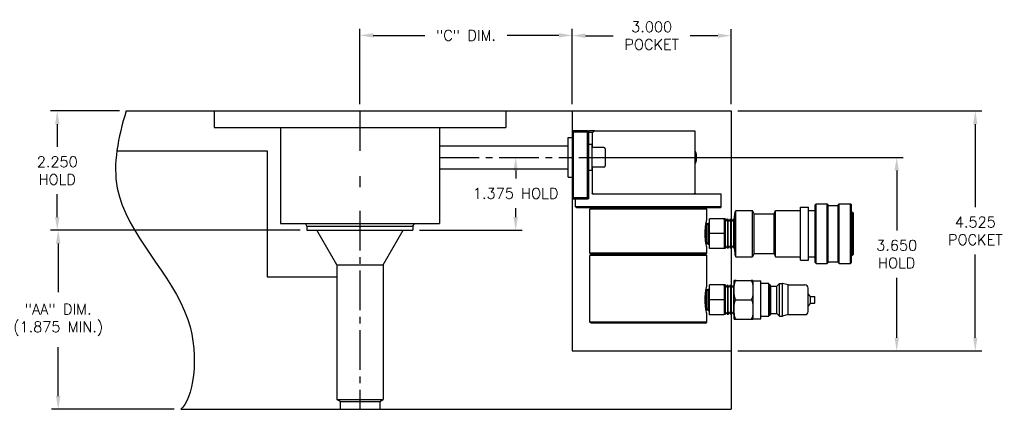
# Model space of a CAD drawing. Extents: x -79 to 56, y -28 to 58.
# Tile 21 of 23: x 12.87 to 31.43, y 26.19 to 33.54. Entities that reach past the tile are written whole.
import ezdxf

# ---------------------------------------------------------------- set-up
doc = ezdxf.new("R2010")
doc.units = 0
doc.header["$MEASUREMENT"] = 0
doc.linetypes.add('CENTER2', pattern=[1.125, 0.75, -0.125, 0.125, -0.125])
doc.layers.get('DEFPOINTS').update_dxf_attribs({"linetype": 'CONTINUOUS'})
for name, color, linetype in [('DIMENSIONS', 4, 'CONTINUOUS'), ('DSCV_BORE_CENTER', 22, 'CENTER2'), ('DSCV_BORE_SOLID', 1, 'CONTINUOUS'), ('FASTENER_SOLID', 7, 'CONTINUOUS'), ('HYD_FITTING', 4, 'CONTINUOUS'), ('NP_SHAPE_SOLID', 6, 'CONTINUOUS'), ('SCV_HYD_CYL_SHAPE', 3, 'CONTINUOUS')]:
    doc.layers.add(name, color=color, linetype=linetype)
doc.layers.add('Visible (ANSI)', color=7, linetype='CONTINUOUS', lineweight=50)
doc.styles.add('ROMANS', font='romans.shx')
doc.dimstyles.new('CATALOG', dxfattribs={"dimscale": 2, "dimtxt": 0.1, "dimasz": 0.125, "dimexe": 0.0625, "dimexo": 0.0625, "dimgap": 0.09, "dimtad": 0, "dimtih": 1, "dimtoh": 1, "dimdec": 3, "dimzin": 4, "dimdsep": 46, "dimtxsty": 'ROMANS', "dimcen": 0, "dimclrd": 256, "dimclre": 256, "dimclrt": 256, "dimadec": 0, "dimazin": 0, "dimtfac": 0.7, "dimtdec": 3, "dimtofl": 0, "dimtmove": 0, "dimatfit": 3, "dimfxl": 1, "dimtolj": 1, "dimtzin": 4, "dimlwd": -1, "dimlwe": -1, "dimarcsym": 0})

# ---------------------------------------------------------------- blocks, each defined once
blk = doc.blocks.new('*D51')
at = {"layer": 'DEFPOINTS', "color": 0}
for p in [(14.878, 31.815), (13.578, 29.565), (18.283, 29.565)]:
    blk.add_point(p, dxfattribs=at)
at = {"layer": 'DIMENSIONS'}
for p, q in [((14.753, 31.815), (13.453, 31.815)), ((13.578, 31.565), (13.578, 31.137)), ((13.578, 29.815), (13.578, 30.244)), ((18.158, 29.565), (13.453, 29.565))]:
    blk.add_line(p, q, dxfattribs=at)
for points in [[(13.537, 31.565), (13.62, 31.565), (13.578, 31.815)], [(13.537, 29.815), (13.62, 29.815), (13.578, 29.565)]]:
    blk.add_solid(points, dxfattribs=at)
at = {"layer": 'DIMENSIONS', "insert": (13.578, 30.69), "char_height": 0.2, "attachment_point": 5, "style": 'ROMANS'}
blk.add_mtext('\\A1;2.250 \\PHOLD', dxfattribs=at)
blk = doc.blocks.new('*D52')
at = {"layer": 'DEFPOINTS', "color": 0}
for p in [(18.283, 29.565), (13.596, 26.19), (15.908, 26.19)]:
    blk.add_point(p, dxfattribs=at)
at = {"layer": 'DIMENSIONS'}
for p, q in [((18.158, 29.565), (13.471, 29.565)), ((13.596, 29.315), (13.596, 28.396)), ((13.596, 26.44), (13.596, 27.36)), ((15.783, 26.19), (13.471, 26.19))]:
    blk.add_line(p, q, dxfattribs=at)
for points in [[(13.554, 29.315), (13.638, 29.315), (13.596, 29.565)], [(13.554, 26.44), (13.638, 26.44), (13.596, 26.19)]]:
    blk.add_solid(points, dxfattribs=at)
at = {"layer": 'DIMENSIONS', "insert": (13.596, 27.878), "char_height": 0.2, "attachment_point": 5, "style": 'ROMANS'}
blk.add_mtext('\\A1;"AA" DIM.\\P(1.875 MIN.)', dxfattribs=at)
blk = doc.blocks.new('*D61')
at = {"layer": 'DEFPOINTS', "color": 0}
for p in [(23.284, 33.24), (19.284, 31.815), (23.284, 31.815)]:
    blk.add_point(p, dxfattribs=at)
at = {"layer": 'DIMENSIONS'}
for p, q in [((19.284, 31.94), (19.284, 33.365)), ((19.534, 33.24), (20.509, 33.24)), ((23.034, 33.24), (22.059, 33.24)), ((23.284, 31.94), (23.284, 33.365))]:
    blk.add_line(p, q, dxfattribs=at)
for points in [[(19.534, 33.282), (19.534, 33.198), (19.284, 33.24)], [(23.034, 33.282), (23.034, 33.198), (23.284, 33.24)]]:
    blk.add_solid(points, dxfattribs=at)
at = {"layer": 'DIMENSIONS', "insert": (21.284, 33.24), "char_height": 0.2, "attachment_point": 5, "style": 'ROMANS'}
blk.add_mtext('\\A1;"C" DIM.', dxfattribs=at)
blk = doc.blocks.new('*D60')
at = {"layer": 'DEFPOINTS', "color": 0}
for p in [(26.284, 33.234), (23.284, 31.815), (26.284, 31.815)]:
    blk.add_point(p, dxfattribs=at)
at = {"layer": 'DIMENSIONS'}
for p, q in [((23.284, 31.94), (23.284, 33.359)), ((23.534, 33.234), (24.056, 33.234)), ((26.034, 33.234), (25.511, 33.234)), ((26.284, 31.94), (26.284, 33.359))]:
    blk.add_line(p, q, dxfattribs=at)
for points in [[(23.534, 33.275), (23.534, 33.192), (23.284, 33.234)], [(26.034, 33.275), (26.034, 33.192), (26.284, 33.234)]]:
    blk.add_solid(points, dxfattribs=at)
at = {"layer": 'DIMENSIONS', "insert": (24.784, 33.234), "char_height": 0.2, "attachment_point": 5, "style": 'ROMANS'}
blk.add_mtext('\\A1;3.000 \\PPOCKET', dxfattribs=at)
blk = doc.blocks.new('*D62')
at = {"layer": 'DEFPOINTS', "color": 0}
for p in [(26.284, 31.815), (26.284, 27.29), (30.885, 27.29)]:
    blk.add_point(p, dxfattribs=at)
at = {"layer": 'DIMENSIONS'}
for p, q in [((26.409, 31.815), (31.01, 31.815)), ((30.885, 31.565), (30.885, 29.999)), ((30.885, 27.54), (30.885, 29.106)), ((26.409, 27.29), (31.01, 27.29))]:
    blk.add_line(p, q, dxfattribs=at)
for points in [[(30.843, 31.565), (30.926, 31.565), (30.885, 31.815)], [(30.843, 27.54), (30.926, 27.54), (30.885, 27.29)]]:
    blk.add_solid(points, dxfattribs=at)
at = {"layer": 'DIMENSIONS', "insert": (30.885, 29.553), "char_height": 0.2, "attachment_point": 5, "style": 'ROMANS'}
blk.add_mtext('\\A1;4.525 \\PPOCKET', dxfattribs=at)
blk = doc.blocks.new('*D63')
at = {"layer": 'DEFPOINTS', "color": 0}
for p in [(23.284, 30.94), (26.284, 27.29), (29.403, 27.29)]:
    blk.add_point(p, dxfattribs=at)
at = {"layer": 'DIMENSIONS'}
for p, q in [((23.409, 30.94), (29.528, 30.94)), ((29.403, 30.69), (29.403, 29.562)), ((29.403, 27.54), (29.403, 28.669)), ((26.409, 27.29), (29.528, 27.29))]:
    blk.add_line(p, q, dxfattribs=at)
for points in [[(29.362, 30.69), (29.445, 30.69), (29.403, 30.94)], [(29.362, 27.54), (29.445, 27.54), (29.403, 27.29)]]:
    blk.add_solid(points, dxfattribs=at)
at = {"layer": 'DIMENSIONS', "insert": (29.403, 29.115), "char_height": 0.2, "attachment_point": 5, "style": 'ROMANS'}
blk.add_mtext('\\A1;3.650 \\PHOLD', dxfattribs=at)
blk = doc.blocks.new('*D86')
at = {"layer": 'DEFPOINTS', "color": 0}
for p in [(21.832, 30.94), (22.22, 30.94), (20.284, 29.565)]:
    blk.add_point(p, dxfattribs=at)
at = {"layer": 'DIMENSIONS'}
for p, q in [((21.957, 30.94), (22.345, 30.94)), ((22.22, 30.69), (22.22, 30.541)), ((22.22, 29.815), (22.22, 29.981)), ((20.409, 29.565), (22.345, 29.565))]:
    blk.add_line(p, q, dxfattribs=at)
for points in [[(22.179, 30.69), (22.262, 30.69), (22.22, 30.94)], [(22.179, 29.815), (22.262, 29.815), (22.22, 29.565)]]:
    blk.add_solid(points, dxfattribs=at)
at = {"layer": 'DIMENSIONS', "insert": (22.22, 30.261), "char_height": 0.2, "attachment_point": 5, "style": 'ROMANS'}
blk.add_mtext('\\A1;1.375 HOLD', dxfattribs=at)

msp = doc.modelspace()

# ---------------------------------------------------------------- linework, layer by layer
at = {"layer": 'DSCV_BORE_CENTER'}
for p, q in [((19.2839, 31.8152), (19.2839, 30.9545)), ((20.7839, 30.9402), (23.2839, 30.9402)), ((19.2839, 30.5865), (19.2839, 30.3792)), ((19.2839, 29.9341), (19.2839, 26.1902))]:
    msp.add_line(p, q, dxfattribs=at)
at = {"layer": 'DSCV_BORE_SOLID'}
for p, q in [((16.5339, 31.8152), (16.5339, 31.5022)), ((22.0339, 31.8152), (22.0339, 31.5022)), ((16.5339, 31.5022), (22.0339, 31.5022)), ((17.7839, 31.5022), (17.7839, 29.6902)), ((20.7839, 31.5022), (20.7839, 29.6902)), ((23.2089, 31.3162), (23.2839, 31.3162)), ((23.2089, 30.5642), (23.2089, 31.3162)), ((14.7028, 31.0652), (17.5339, 31.0652)), ((17.5339, 31.0652), (17.5339, 28.6852)), ((20.7839, 31.1587), (23.2089, 31.1587)), ((20.7839, 30.7217), (23.2089, 30.7217)), ((23.2089, 30.5642), (23.2839, 30.5642)), ((17.7839, 29.6902), (20.7839, 29.6902)), ((18.2834, 29.6452), (18.2574, 29.6902)), ((18.2834, 29.6452), (18.2834, 29.5652)), ((18.2834, 29.6452), (20.2844, 29.6452)), ((18.2834, 29.5652), (20.2844, 29.5652)), ((18.8464, 28.9152), (18.4711, 29.5652)), ((19.7214, 28.9152), (20.0966, 29.5652)), ((20.2844, 29.6452), (20.3103, 29.6902)), ((20.2844, 29.6452), (20.2844, 29.5652)), ((18.8464, 28.9152), (18.8464, 26.3761)), ((18.8464, 28.9152), (19.7214, 28.9152)), ((19.7214, 28.9152), (19.7214, 26.3761)), ((17.5339, 28.6852), (18.8464, 28.6852)), ((18.8464, 26.3761), (19.7214, 26.3761)), ((18.9086, 26.3402), (18.8464, 26.3761)), ((19.6591, 26.3402), (19.7214, 26.3761)), ((18.9086, 26.3402), (18.9086, 26.1902)), ((18.9086, 26.3402), (19.6591, 26.3402)), ((19.6591, 26.3402), (19.6591, 26.1902))]:
    msp.add_line(p, q, dxfattribs=at)
at = {"layer": 'FASTENER_SOLID'}
for p, q in [((23.6579, 31.1834), (23.5959, 31.1834)), ((23.6579, 31.1834), (23.6579, 30.6967)), ((23.8829, 31.1277), (23.6579, 31.1277)), ((23.9079, 31.1027), (23.9079, 30.7777)), ((25.6254, 31.0082), (25.6254, 30.8722)), ((23.5959, 30.6967), (23.6579, 30.6967)), ((23.8829, 30.7527), (23.6579, 30.7527))]:
    msp.add_line(p, q, dxfattribs=at)
for centre, radius, start, end in [((23.8829, 31.1027), 0.025, 0, 90), ((25.5624, 31.0082), 0.063, 0, 57.8765), ((25.5624, 30.8722), 0.063, 302.1235, 0), ((23.8829, 30.7777), 0.025, 270, 0)]:
    msp.add_arc(centre, radius, start, end, dxfattribs=at)
at = {"layer": 'HYD_FITTING'}
for p, q in [((26.341, 29.7734), (26.356, 29.91)), ((26.356, 29.0943), (26.356, 29.91)), ((26.371, 29.0643), (26.371, 29.94)), ((26.371, 29.94), (26.686, 29.94)), ((26.686, 29.0643), (26.686, 29.94)), ((26.716, 29.8775), (26.686, 29.94)), ((27.091, 29.8775), (27.121, 29.94)), ((27.121, 29.0643), (27.121, 29.94)), ((27.121, 29.94), (27.591, 29.94)), ((27.591, 29.0018), (27.591, 30.0025)), ((27.591, 30.0025), (27.741, 30.0025)), ((27.741, 29.0018), (27.741, 30.0025)), ((27.741, 29.94), (27.8635, 29.94)), ((27.8635, 30.045), (27.8835, 30.065)), ((27.8635, 28.9593), (27.8635, 30.045)), ((27.8835, 28.9393), (27.8835, 30.065)), ((27.8835, 30.065), (28.0935, 30.065)), ((28.0935, 28.9393), (28.0935, 30.065)), ((28.1135, 30.045), (28.0935, 30.065)), ((28.1135, 28.9593), (28.1135, 30.045)), ((28.1135, 30.0338), (28.301, 30.0338)), ((28.301, 30.045), (28.321, 30.065)), ((28.301, 28.9593), (28.301, 30.045)), ((28.321, 28.9393), (28.321, 30.065)), ((28.321, 30.065), (28.531, 30.065)), ((28.531, 28.9393), (28.531, 30.065)), ((28.551, 30.045), (28.531, 30.065)), ((28.551, 28.9593), (28.551, 30.045)), ((28.551, 29.9088), (28.571, 29.9088)), ((28.571, 29.0956), (28.571, 29.9088)), ((28.591, 29.8888), (28.571, 29.9088)), ((28.591, 29.1156), (28.591, 29.8888)), ((25.808, 29.6875), (25.8144, 29.7002)), ((25.8144, 29.7002), (25.8187, 29.7004)), ((25.8144, 29.3042), (25.8144, 29.7002)), ((25.8187, 29.3039), (25.8187, 29.7004)), ((25.8305, 29.6824), (25.8187, 29.7004)), ((25.8391, 29.6828), (25.8488, 29.702)), ((25.8488, 29.702), (25.8531, 29.7022)), ((25.8488, 29.3023), (25.8488, 29.702)), ((25.8531, 29.3021), (25.8531, 29.7022)), ((25.8649, 29.6842), (25.8531, 29.7022)), ((25.871, 29.5022), (25.871, 29.7834)), ((26.151, 29.7834), (25.871, 29.7834)), ((26.151, 29.7834), (26.151, 29.5022)), ((26.151, 29.768), (26.1596, 29.7813)), ((26.1596, 29.7813), (26.1596, 29.2231)), ((26.1665, 29.7809), (26.1596, 29.7813)), ((26.1665, 29.7809), (26.1665, 29.2234)), ((26.1823, 29.75), (26.1665, 29.7809)), ((26.1961, 29.7493), (26.2151, 29.7784)), ((26.2151, 29.7784), (26.2151, 29.226)), ((26.222, 29.778), (26.2151, 29.7784)), ((26.222, 29.778), (26.222, 29.2263)), ((26.2378, 29.7471), (26.222, 29.778)), ((26.2516, 29.7464), (26.2705, 29.7755)), ((26.2705, 29.7755), (26.2705, 29.2289)), ((26.2775, 29.7751), (26.2705, 29.7755)), ((26.2775, 29.7751), (26.2775, 29.2292)), ((26.2932, 29.7442), (26.2775, 29.7751)), ((26.3071, 29.7434), (26.326, 29.7726)), ((26.326, 29.7726), (26.326, 29.2318)), ((26.3329, 29.7722), (26.326, 29.7726)), ((26.3329, 29.7722), (26.3329, 29.2322)), ((26.341, 29.7565), (26.3329, 29.7722)), ((26.341, 29.2309), (26.341, 29.7734)), ((26.716, 29.1268), (26.716, 29.8775)), ((26.716, 29.8775), (27.091, 29.8775)), ((27.091, 29.1268), (27.091, 29.8775)), ((25.8659, 29.3214), (25.8659, 29.683)), ((25.871, 29.683), (25.8659, 29.683)), ((25.871, 29.2209), (25.871, 29.5022)), ((26.151, 29.5022), (25.871, 29.5022)), ((26.151, 29.5022), (26.151, 29.2209)), ((25.808, 29.3168), (25.8144, 29.3042)), ((25.8144, 29.3042), (25.8187, 29.3039)), ((25.8305, 29.322), (25.8187, 29.3039)), ((25.8391, 29.3215), (25.8488, 29.3023)), ((25.8488, 29.3023), (25.8531, 29.3021)), ((25.8649, 29.3202), (25.8531, 29.3021)), ((25.871, 29.3214), (25.8659, 29.3214)), ((26.151, 29.2209), (25.871, 29.2209)), ((26.151, 29.2363), (26.1596, 29.2231)), ((26.1665, 29.2234), (26.1596, 29.2231)), ((26.1823, 29.2544), (26.1665, 29.2234)), ((26.1961, 29.2551), (26.2151, 29.226)), ((26.222, 29.2263), (26.2151, 29.226)), ((26.2378, 29.2573), (26.222, 29.2263)), ((26.2516, 29.258), (26.2705, 29.2289)), ((26.2775, 29.2292), (26.2705, 29.2289)), ((26.2932, 29.2602), (26.2775, 29.2292)), ((26.3071, 29.2609), (26.326, 29.2318)), ((26.3329, 29.2322), (26.326, 29.2318)), ((26.341, 29.2479), (26.3329, 29.2322)), ((26.341, 29.2309), (26.356, 29.0943)), ((26.356, 29.0943), (26.371, 29.0643)), ((26.371, 29.0643), (26.686, 29.0643)), ((26.716, 29.1268), (26.686, 29.0643)), ((26.716, 29.1268), (27.091, 29.1268)), ((27.091, 29.1268), (27.121, 29.0643)), ((27.121, 29.0643), (27.591, 29.0643)), ((27.591, 29.0018), (27.741, 29.0018)), ((27.741, 29.0643), (27.8635, 29.0643)), ((27.8635, 28.9593), (27.8835, 28.9393)), ((28.1135, 28.9593), (28.0935, 28.9393)), ((28.1135, 28.9706), (28.301, 28.9706)), ((28.301, 28.9593), (28.321, 28.9393)), ((28.551, 28.9593), (28.531, 28.9393)), ((28.551, 29.0956), (28.571, 29.0956)), ((28.591, 29.1156), (28.571, 29.0956)), ((27.8835, 28.9393), (28.0935, 28.9393)), ((28.321, 28.9393), (28.531, 28.9393)), ((26.341, 28.4734), (26.341, 28.6177)), ((26.3739, 28.6177), (26.658, 28.6177)), ((26.691, 28.6177), (26.691, 28.4734)), ((26.691, 28.6152), (26.841, 28.6152)), ((26.841, 27.8952), (26.841, 28.6152)), ((25.808, 28.4405), (25.8144, 28.4532)), ((25.8144, 28.4532), (25.8187, 28.4534)), ((25.8144, 28.0572), (25.8144, 28.4532)), ((25.8187, 28.0569), (25.8187, 28.4534)), ((25.8305, 28.4354), (25.8187, 28.4534)), ((25.8391, 28.4358), (25.8488, 28.455)), ((25.8488, 28.455), (25.8531, 28.4552)), ((25.8488, 28.0553), (25.8488, 28.455)), ((25.8531, 28.0551), (25.8531, 28.4552)), ((25.8649, 28.4372), (25.8531, 28.4552)), ((25.8659, 28.0744), (25.8659, 28.436)), ((25.871, 28.436), (25.8659, 28.436)), ((25.871, 28.2552), (25.871, 28.5364)), ((26.151, 28.5364), (25.871, 28.5364)), ((26.151, 28.5364), (26.151, 28.2552)), ((26.151, 28.521), (26.1596, 28.5343)), ((26.1596, 28.5343), (26.1596, 27.9761)), ((26.1665, 28.5339), (26.1596, 28.5343)), ((26.1665, 28.5339), (26.1665, 27.9764)), ((26.1823, 28.503), (26.1665, 28.5339)), ((26.1961, 28.5023), (26.2151, 28.5314)), ((26.2151, 28.5314), (26.2151, 27.979)), ((26.222, 28.531), (26.2151, 28.5314)), ((26.222, 28.531), (26.222, 27.9793)), ((26.2378, 28.5001), (26.222, 28.531)), ((26.2516, 28.4994), (26.2705, 28.5285)), ((26.2705, 28.5285), (26.2705, 27.9819)), ((26.2775, 28.5281), (26.2705, 28.5285)), ((26.2775, 28.5281), (26.2775, 27.9822)), ((26.2932, 28.4972), (26.2775, 28.5281)), ((26.3071, 28.4964), (26.326, 28.5256)), ((26.326, 28.5256), (26.326, 27.9848)), ((26.3329, 28.5252), (26.326, 28.5256)), ((26.3329, 28.5252), (26.3329, 27.9852)), ((26.341, 28.5095), (26.3329, 28.5252)), ((26.341, 28.3994), (26.341, 28.4734)), ((26.341, 28.1109), (26.341, 28.3994)), ((26.691, 28.4734), (26.691, 28.3994)), ((26.691, 28.3994), (26.691, 28.1109)), ((26.841, 28.5652), (26.991, 28.5652)), ((26.991, 27.9452), (26.991, 28.5652)), ((26.991, 28.5452), (27.011, 28.5452)), ((27.011, 27.9652), (27.011, 28.5452)), ((27.0294, 28.5132), (27.011, 28.5452)), ((27.0294, 27.9972), (27.0294, 28.5132)), ((27.0294, 28.5132), (27.141, 28.5132)), ((27.141, 28.5132), (27.191, 28.5632)), ((27.141, 27.9972), (27.141, 28.5132)), ((27.191, 27.9472), (27.191, 28.5632)), ((27.191, 28.5632), (27.251, 28.5632)), ((27.251, 27.9472), (27.251, 28.5632)), ((27.3555, 28.5352), (27.251, 28.5632)), ((27.3555, 27.9752), (27.3555, 28.5352)), ((27.3555, 28.5352), (27.3565, 28.5352)), ((27.3565, 27.9752), (27.3565, 28.5352)), ((27.3571, 27.9752), (27.3571, 28.5352)), ((27.3571, 28.5352), (27.671, 28.5352)), ((27.731, 28.0352), (27.731, 28.4752)), ((25.871, 27.9739), (25.871, 28.2552)), ((26.151, 28.2552), (25.871, 28.2552)), ((26.151, 28.2552), (26.151, 27.9739)), ((26.3739, 28.2552), (26.658, 28.2552)), ((27.781, 28.3177), (27.731, 28.3677)), ((27.781, 28.1927), (27.781, 28.3177)), ((27.781, 28.3177), (27.861, 28.3177)), ((27.861, 28.1927), (27.861, 28.3177)), ((25.808, 28.0698), (25.8144, 28.0572)), ((25.8144, 28.0572), (25.8187, 28.0569)), ((25.8305, 28.075), (25.8187, 28.0569)), ((25.8391, 28.0745), (25.8488, 28.0553)), ((25.8488, 28.0553), (25.8531, 28.0551)), ((25.8649, 28.0732), (25.8531, 28.0551)), ((25.871, 28.0744), (25.8659, 28.0744)), ((26.341, 28.0369), (26.341, 28.1109)), ((26.341, 27.8927), (26.341, 28.0369)), ((26.691, 28.1109), (26.691, 28.0369)), ((26.691, 28.0369), (26.691, 27.8927)), ((27.781, 28.1927), (27.731, 28.1427)), ((27.781, 28.1927), (27.861, 28.1927)), ((26.151, 27.9739), (25.871, 27.9739)), ((26.151, 27.9893), (26.1596, 27.9761)), ((26.1665, 27.9764), (26.1596, 27.9761)), ((26.1823, 28.0074), (26.1665, 27.9764)), ((26.1961, 28.0081), (26.2151, 27.979)), ((26.222, 27.9793), (26.2151, 27.979)), ((26.2378, 28.0103), (26.222, 27.9793)), ((26.2516, 28.011), (26.2705, 27.9819)), ((26.2775, 27.9822), (26.2705, 27.9819)), ((26.2932, 28.0132), (26.2775, 27.9822)), ((26.3071, 28.0139), (26.326, 27.9848)), ((26.3329, 27.9852), (26.326, 27.9848)), ((26.341, 28.0009), (26.3329, 27.9852)), ((26.3739, 27.8927), (26.658, 27.8927)), ((26.691, 27.8952), (26.841, 27.8952)), ((26.841, 27.9452), (26.991, 27.9452)), ((26.991, 27.9652), (27.011, 27.9652)), ((27.0294, 27.9972), (27.011, 27.9652)), ((27.0294, 27.9972), (27.141, 27.9972)), ((27.141, 27.9972), (27.191, 27.9472)), ((27.191, 27.9472), (27.251, 27.9472)), ((27.3555, 27.9752), (27.251, 27.9472)), ((27.3555, 27.9752), (27.3565, 27.9752)), ((27.3571, 27.9752), (27.671, 27.9752))]:
    msp.add_line(p, q, dxfattribs=at)
for centre, radius, start, end in [((26.1894, 29.7536), 0.00802, 207.00034, 327.00034), ((26.2449, 29.7507), 0.00802, 207.00034, 327.00034), ((26.3004, 29.7478), 0.00802, 207.00034, 327.00034), ((25.8346, 29.6851), 0.00497, 213, 333), ((25.869, 29.6869), 0.00497, 213, 231.49785), ((25.8346, 29.3193), 0.00497, 27, 147), ((25.869, 29.3175), 0.00497, 128.50215, 147), ((26.1894, 29.2507), 0.00802, 32.99966, 152.99966), ((26.2449, 29.2536), 0.00802, 32.99966, 152.99966), ((26.3004, 29.2565), 0.00802, 32.99966, 152.99966), ((25.8346, 28.4381), 0.00497, 213, 333), ((25.869, 28.4399), 0.00497, 213, 231.49785), ((26.1894, 28.5066), 0.00802, 207.00034, 327.00034), ((26.2449, 28.5037), 0.00802, 207.00034, 327.00034), ((26.3004, 28.5008), 0.00802, 207.00034, 327.00034), ((27.3568, 28.5452), 0.01, 268.10085, 271.89915), ((27.671, 28.4752), 0.06, 0, 90), ((25.8346, 28.0723), 0.00497, 27, 147), ((25.869, 28.0705), 0.00497, 128.50215, 147), ((27.671, 28.0352), 0.06, 270, 0), ((26.1894, 28.0037), 0.00802, 32.99966, 152.99966), ((26.2449, 28.0066), 0.00802, 32.99966, 152.99966), ((26.3004, 28.0095), 0.00802, 32.99966, 152.99966), ((27.3568, 27.9652), 0.01, 88.10085, 91.89915)]:
    msp.add_arc(centre, radius, start, end, dxfattribs=at)
for points, knots in [([(26.341, 28.4734), (26.341, 28.488), (26.341, 28.5029), (26.343, 28.5452), (26.3459, 28.5723), (26.3614, 28.6033), (26.3669, 28.6116), (26.3739, 28.6177)], [0.51117278, 0.51117278, 0.51117278, 0.51117278, 0.558647, 0.558647, 0.64736286, 0.64736286, 0.6758162, 0.6758162, 0.6758162, 0.6758162]), ([(26.3739, 28.6177), (26.3669, 28.6177), (26.3614, 28.6177), (26.3459, 28.6177), (26.343, 28.6177), (26.341, 28.6177), (26.341, 28.6177), (26.341, 28.6177)], [0.26403881, 0.26403881, 0.26403881, 0.26403881, 0.29248929, 0.29248929, 0.38120271, 0.38120271, 0.42871045, 0.42871045, 0.42871045, 0.42871045]), ([(26.658, 28.6177), (26.665, 28.6116), (26.6705, 28.6033), (26.686, 28.5723), (26.6889, 28.5452), (26.6909, 28.5029), (26.691, 28.488), (26.691, 28.4734)], [-0.20588505, -0.20588505, -0.20588505, -0.20588505, -0.17743171, -0.17743171, -0.08871585, -0.08871585, -0.04124163, -0.04124163, -0.04124163, -0.04124163]), ([(26.691, 28.6177), (26.691, 28.6177), (26.6909, 28.6177), (26.6889, 28.6177), (26.686, 28.6177), (26.6705, 28.6177), (26.665, 28.6177), (26.658, 28.6177)], [0.04120568, 0.04120568, 0.04120568, 0.04120568, 0.08871342, 0.08871342, 0.17742684, 0.17742684, 0.20587732, 0.20587732, 0.20587732, 0.20587732]), ([(26.3739, 28.2552), (26.3669, 28.2613), (26.3614, 28.2695), (26.3459, 28.3005), (26.343, 28.3276), (26.341, 28.3699), (26.341, 28.3848), (26.341, 28.3994)], [0.26404982, 0.26404982, 0.26404982, 0.26404982, 0.29249944, 0.29249944, 0.3812153, 0.3812153, 0.42868952, 0.42868952, 0.42868952, 0.42868952]), ([(26.691, 28.3994), (26.691, 28.3848), (26.6909, 28.3699), (26.6889, 28.3276), (26.686, 28.3005), (26.6705, 28.2695), (26.665, 28.2613), (26.658, 28.2552)], [0.04124163, 0.04124163, 0.04124163, 0.04124163, 0.08871585, 0.08871585, 0.17743171, 0.17743171, 0.20588133, 0.20588133, 0.20588133, 0.20588133]), ([(26.341, 28.1109), (26.341, 28.1255), (26.341, 28.1404), (26.343, 28.1827), (26.3459, 28.2098), (26.3614, 28.2408), (26.3669, 28.2491), (26.3739, 28.2552)], [0.51117818, 0.51117818, 0.51117818, 0.51117818, 0.55864885, 0.55864885, 0.64736496, 0.64736496, 0.67581489, 0.67581489, 0.67581489, 0.67581489]), ([(26.658, 28.2552), (26.665, 28.2491), (26.6705, 28.2408), (26.686, 28.2098), (26.6889, 28.1827), (26.6909, 28.1404), (26.691, 28.1255), (26.691, 28.1109)], [-0.20588215, -0.20588215, -0.20588215, -0.20588215, -0.17743222, -0.17743222, -0.08871611, -0.08871611, -0.04124544, -0.04124544, -0.04124544, -0.04124544]), ([(26.3739, 27.8927), (26.3669, 27.8988), (26.3614, 27.907), (26.3459, 27.938), (26.343, 27.9651), (26.341, 28.0074), (26.341, 28.0223), (26.341, 28.0369)], [0.26405131, 0.26405131, 0.26405131, 0.26405131, 0.29250052, 0.29250052, 0.38121663, 0.38121663, 0.4286873, 0.4286873, 0.4286873, 0.4286873]), ([(26.691, 28.0369), (26.691, 28.0223), (26.6909, 28.0074), (26.6889, 27.9651), (26.686, 27.938), (26.6705, 27.907), (26.665, 27.8988), (26.658, 27.8927)], [0.04124544, 0.04124544, 0.04124544, 0.04124544, 0.08871611, 0.08871611, 0.17743222, 0.17743222, 0.20588143, 0.20588143, 0.20588143, 0.20588143]), ([(26.341, 27.8927), (26.341, 27.8927), (26.341, 27.8927), (26.343, 27.8927), (26.3459, 27.8927), (26.3614, 27.8927), (26.3669, 27.8927), (26.3739, 27.8927)], [0.51114341, 0.51114341, 0.51114341, 0.51114341, 0.55863695, 0.55863695, 0.6473514, 0.6473514, 0.67579865, 0.67579865, 0.67579865, 0.67579865]), ([(26.658, 27.8927), (26.665, 27.8927), (26.6705, 27.8927), (26.686, 27.8927), (26.6889, 27.8927), (26.6909, 27.8927), (26.691, 27.8927), (26.691, 27.8927)], [-0.20587616, -0.20587616, -0.20587616, -0.20587616, -0.1774289, -0.1774289, -0.08871445, -0.08871445, -0.04122091, -0.04122091, -0.04122091, -0.04122091])]:
    msp.add_open_spline(points, degree=3, knots=knots, dxfattribs=at)
at = {"layer": 'NP_SHAPE_SOLID'}
for p, q in [((14.8784, 31.8152), (26.2839, 31.8152)), ((23.2839, 31.8152), (23.2839, 27.2902)), ((26.2839, 31.8152), (26.2839, 26.1902)), ((23.2839, 27.2902), (26.2839, 27.2902)), ((15.9084, 26.1902), (26.2839, 26.1902))]:
    msp.add_line(p, q, dxfattribs=at)
msp.add_open_spline([(14.8784, 31.8152), (14.7263, 31.313), (14.4206, 29.8859), (16.474, 28.1166), (16.1236, 26.3638), (15.9084, 26.1902)], degree=3, knots=[0.4596362, 0.4596362, 0.4596362, 0.4596362, 1.9489944, 4.7611154, 7.1099041, 7.1099041, 7.1099041, 7.1099041], dxfattribs=at)
at = {"layer": 'SCV_HYD_CYL_SHAPE'}
for p, q in [((23.3039, 31.4402), (23.3039, 31.4221)), ((23.5759, 31.4402), (23.3039, 31.4402)), ((23.3039, 31.4221), (23.3039, 30.175)), ((23.3039, 31.4221), (23.5759, 31.4221)), ((23.5759, 31.4221), (23.5759, 31.4402)), ((23.5759, 30.175), (23.5759, 31.4221)), ((23.706, 31.4402), (23.5959, 31.4402)), ((23.5959, 31.4202), (23.5959, 30.1802)), ((23.6667, 31.4102), (23.5959, 31.4102)), ((23.6667, 31.1277), (23.6667, 31.4102)), ((23.706, 31.4402), (25.5959, 31.4402)), ((25.5959, 31.4402), (25.5959, 30.2652)), ((23.6667, 30.2652), (23.6667, 30.7527)), ((23.6751, 30.2552), (26.0909, 30.2552)), ((26.0909, 30.0102), (26.0909, 30.2552)), ((23.3039, 30.175), (23.3039, 30.1602)), ((23.5759, 30.175), (23.3039, 30.175)), ((23.3039, 30.1602), (23.5759, 30.1602)), ((23.3509, 30.0102), (23.3509, 30.1602)), ((23.5759, 30.1602), (23.5759, 30.175)), ((23.5759, 30.1602), (23.5859, 30.1602)), ((23.5959, 30.1802), (23.5959, 30.1702)), ((26.0909, 30.0102), (23.3509, 30.0102)), ((23.3709, 29.9902), (23.3509, 30.0102)), ((26.0709, 29.9902), (23.3709, 29.9902)), ((23.6409, 29.9852), (23.6209, 29.9652)), ((25.8209, 29.9652), (23.6209, 29.9652)), ((23.6209, 29.1352), (23.6209, 29.9652)), ((25.8009, 29.9852), (23.6409, 29.9852)), ((25.8009, 29.9852), (25.8209, 29.9652)), ((25.8209, 29.7522), (25.8209, 29.9652)), ((26.0709, 29.9902), (26.0909, 30.0102)), ((26.356, 29.91), (26.371, 29.94)), ((25.8209, 29.1352), (25.8209, 29.2522)), ((25.8209, 29.1352), (23.6209, 29.1352)), ((23.6409, 29.1152), (23.6209, 29.1352)), ((23.6409, 29.1102), (23.6209, 29.0902)), ((25.8209, 29.0902), (23.6209, 29.0902)), ((23.6209, 27.8352), (23.6209, 29.0902)), ((25.8009, 29.1152), (23.6409, 29.1152)), ((25.8009, 29.1102), (23.6409, 29.1102)), ((25.8009, 29.1152), (25.8209, 29.1352)), ((25.8009, 29.1102), (25.8209, 29.0902)), ((25.8209, 28.5052), (25.8209, 29.0902)), ((25.8209, 27.8352), (25.8209, 28.0052)), ((25.8209, 27.8352), (23.6209, 27.8352)), ((23.6409, 27.8152), (23.6209, 27.8352)), ((25.8009, 27.8152), (23.6409, 27.8152)), ((25.8009, 27.8152), (25.8209, 27.8352))]:
    msp.add_line(p, q, dxfattribs=at)
for centre, start, end in [((23.7739, 29.9952), 270, 330), ((25.6679, 29.9952), 210, 270), ((23.7734, 29.1202), 270, 330), ((25.6684, 29.1202), 210, 270)]:
    msp.add_arc(centre, 0.01, start, end, dxfattribs=at)
for points in [[(23.2839, 31.4202), (23.2905, 31.4268), (23.2972, 31.4335), (23.3039, 31.4402)], [(23.3039, 31.4221), (23.2972, 31.4215), (23.2905, 31.4209), (23.2839, 31.4202)], [(23.5759, 31.4402), (23.5825, 31.4335), (23.5892, 31.4268), (23.5959, 31.4202)], [(23.5959, 31.4202), (23.5892, 31.4209), (23.5825, 31.4215), (23.5759, 31.4221)], [(23.2839, 30.1802), (23.2905, 30.1784), (23.2972, 30.1767), (23.3039, 30.175)], [(23.3039, 30.1602), (23.2972, 30.1668), (23.2905, 30.1735), (23.2839, 30.1802)], [(23.5759, 30.175), (23.5825, 30.1767), (23.5892, 30.1784), (23.5959, 30.1802)], [(23.5959, 30.1802), (23.5892, 30.1735), (23.5825, 30.1668), (23.5759, 30.1602)]]:
    msp.add_open_spline(points, degree=3, dxfattribs=at)
for points, weights in [([(23.5959, 31.4402), (23.5959, 31.4304), (23.5959, 31.4202)], [1, 1.00013319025, 1.00008670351]), ([(23.6667, 31.4102), (23.6865, 31.4255), (23.706, 31.4402)], [1, 1.00010513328, 1])]:
    msp.add_rational_spline(points, weights, degree=2, dxfattribs=at)
for points, knots in [([(23.5959, 30.1702), (23.5959, 30.1696), (23.5958, 30.1689), (23.5956, 30.1677), (23.5954, 30.1672), (23.5948, 30.1656), (23.5942, 30.1646), (23.5926, 30.1626), (23.5913, 30.1616), (23.5886, 30.1604), (23.5871, 30.1602), (23.5859, 30.1602)], [0, 0, 0, 0, 0.004728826, 0.004728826, 0.009457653, 0.009457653, 0.018915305, 0.018915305, 0.036507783, 0.036507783, 0.054100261, 0.054100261, 0.054100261, 0.054100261]), ([(24.0148, 29.9852), (24.014, 29.9852), (24.0133, 29.9854), (24.0122, 29.9865), (24.0119, 29.9873), (24.0114, 29.9889), (24.0113, 29.9895), (24.0112, 29.9902)], [-0.045803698, -0.045803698, -0.045803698, -0.045803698, -0.034076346, -0.034076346, -0.021662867, -0.021662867, -0.014498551, -0.014498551, -0.014498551, -0.014498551]), ([(24.1069, 29.9902), (24.1063, 29.9896), (24.1057, 29.9891), (24.103, 29.9874), (24.1005, 29.9865), (24.0951, 29.9854), (24.0925, 29.9852), (24.0897, 29.9852)], [-0.088276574, -0.088276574, -0.088276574, -0.088276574, -0.082289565, -0.082289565, -0.067459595, -0.067459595, -0.055718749, -0.055718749, -0.055718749, -0.055718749]), ([(25.352, 29.9852), (25.3491, 29.9852), (25.3464, 29.9854), (25.3414, 29.9865), (25.3392, 29.9873), (25.3364, 29.9888), (25.3355, 29.9895), (25.3348, 29.9902)], [-0.04580648, -0.04580648, -0.04580648, -0.04580648, -0.034147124, -0.034147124, -0.021696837, -0.021696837, -0.014469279, -0.014469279, -0.014469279, -0.014469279]), ([(25.4305, 29.9902), (25.4304, 29.9896), (25.4303, 29.9891), (25.4299, 29.9875), (25.4295, 29.9865), (25.4284, 29.9854), (25.4277, 29.9852), (25.4269, 29.9852)], [-0.087874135, -0.087874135, -0.087874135, -0.087874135, -0.082144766, -0.082144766, -0.067526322, -0.067526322, -0.055554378, -0.055554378, -0.055554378, -0.055554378]), ([(25.8209, 29.2522), (25.8209, 29.2522), (25.8194, 29.2585), (25.814, 29.284), (25.8102, 29.3033), (25.803, 29.3475), (25.7991, 29.3756), (25.7936, 29.4371), (25.7921, 29.4707), (25.7921, 29.5337), (25.7936, 29.5672), (25.7991, 29.6288), (25.803, 29.6568), (25.8102, 29.7011), (25.814, 29.7203), (25.8194, 29.7459), (25.8209, 29.7522), (25.8209, 29.7522)], [0.9604066, 0.9604066, 0.9604066, 0.9604066, 1.2004968, 1.2004968, 1.4405871, 1.4405871, 1.6807001, 1.6807001, 1.9208131, 1.9208131, 2.1609261, 2.1609261, 2.4010391, 2.4010391, 2.6411294, 2.6411294, 2.8812197, 2.8812197, 2.8812197, 2.8812197]), ([(24.0152, 29.1102), (24.0143, 29.1102), (24.0135, 29.1104), (24.0124, 29.1115), (24.012, 29.1123), (24.0116, 29.1139), (24.0114, 29.1145), (24.0114, 29.1152)], [-0.046144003, -0.046144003, -0.046144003, -0.046144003, -0.034113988, -0.034113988, -0.021566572, -0.021566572, -0.014497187, -0.014497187, -0.014497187, -0.014497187]), ([(24.106, 29.1152), (24.1053, 29.1145), (24.1046, 29.1139), (24.1015, 29.1122), (24.0988, 29.1113), (24.0934, 29.1104), (24.091, 29.1102), (24.0886, 29.1102)], [-0.121900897, -0.121900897, -0.121900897, -0.121900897, -0.111805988, -0.111805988, -0.089098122, -0.089098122, -0.074033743, -0.074033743, -0.074033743, -0.074033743]), ([(25.3531, 29.1102), (25.3501, 29.1102), (25.3473, 29.1104), (25.3422, 29.1115), (25.34, 29.1123), (25.3372, 29.1139), (25.3364, 29.1145), (25.3357, 29.1152)], [-0.046144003, -0.046144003, -0.046144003, -0.046144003, -0.034113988, -0.034113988, -0.021566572, -0.021566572, -0.014497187, -0.014497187, -0.014497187, -0.014497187]), ([(25.4304, 29.1152), (25.4303, 29.1145), (25.4301, 29.1139), (25.4297, 29.1122), (25.4292, 29.1113), (25.4279, 29.1104), (25.4273, 29.1102), (25.4265, 29.1102)], [-0.121900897, -0.121900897, -0.121900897, -0.121900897, -0.111805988, -0.111805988, -0.089098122, -0.089098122, -0.074033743, -0.074033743, -0.074033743, -0.074033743]), ([(25.8209, 28.0052), (25.8209, 28.0052), (25.8194, 28.0115), (25.814, 28.037), (25.8102, 28.0563), (25.803, 28.1005), (25.7991, 28.1286), (25.7936, 28.1901), (25.7921, 28.2237), (25.7921, 28.2867), (25.7936, 28.3202), (25.7991, 28.3818), (25.803, 28.4098), (25.8102, 28.4541), (25.814, 28.4733), (25.8194, 28.4989), (25.8209, 28.5052), (25.8209, 28.5052)], [0.9604066, 0.9604066, 0.9604066, 0.9604066, 1.2004968, 1.2004968, 1.4405871, 1.4405871, 1.6807001, 1.6807001, 1.9208131, 1.9208131, 2.1609261, 2.1609261, 2.4010391, 2.4010391, 2.6411294, 2.6411294, 2.8812197, 2.8812197, 2.8812197, 2.8812197])]:
    msp.add_open_spline(points, degree=3, knots=knots, dxfattribs=at)
at = {"layer": 'Visible (ANSI)'}
msp.add_arc((25.6059, 30.2652), 0.01, 180, 270, dxfattribs=at)
msp.add_open_spline([(23.6751, 30.2552), (23.6741, 30.2552), (23.673, 30.2554), (23.6709, 30.2564), (23.6699, 30.2572), (23.6684, 30.2589), (23.6678, 30.26), (23.6669, 30.2624), (23.6667, 30.2638), (23.6667, 30.2652)], degree=3, knots=[0.044534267, 0.044534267, 0.044534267, 0.044534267, 0.056471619, 0.056471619, 0.068408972, 0.068408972, 0.0786414, 0.0786414, 0.088873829, 0.088873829, 0.088873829, 0.088873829], dxfattribs=at)

# ---------------------------------------------------------------- dimensions: what is measured, and where the dimension line sits
at = {"layer": 'DIMENSIONS'}
dim = msp.add_linear_dim(base=(23.2839, 33.2401), p1=(19.2839, 31.8152), p2=(23.2839, 31.8152), text='"C" DIM.', dimstyle='CATALOG', override={"dimpost": ' '}, dxfattribs=at)
dim.commit()
dim.dimension.update_dxf_attribs({"geometry": '*D61', "text_midpoint": (21.2839, 33.2401)})
dim = msp.add_linear_dim(base=(26.2839, 33.2336), p1=(23.2839, 31.8152), p2=(26.2839, 31.8152), text='<>\\PPOCKET', dimstyle='CATALOG', override={"dimpost": ' '}, dxfattribs=at)
dim.commit()
dim.dimension.update_dxf_attribs({"geometry": '*D60', "text_midpoint": (24.7839, 33.2336), "dimtype": 160})
for base, p1, p2, text, picture, middle in [((13.5783, 29.5652), (14.8784, 31.8152), (18.2834, 29.5652), '<>\\PHOLD', '*D51', (13.5783, 30.6902)), ((30.8846, 27.2902), (26.2839, 31.8152), (26.2839, 27.2902), '<>\\PPOCKET', '*D62', (30.8846, 29.5527)), ((22.2202, 30.9402), (20.2844, 29.5652), (21.8316, 30.9402), '<>HOLD', '*D86', (22.2202, 30.261)), ((29.4032, 27.2902), (23.2839, 30.9402), (26.2839, 27.2902), '<>\\PHOLD', '*D63', (29.4032, 29.1152))]:
    dim = msp.add_linear_dim(base=base, p1=p1, p2=p2, angle=90, text=text, dimstyle='CATALOG', override={"dimpost": ' '}, dxfattribs=at)
    dim.commit()
    dim.dimension.update_dxf_attribs({"geometry": picture, "text_midpoint": middle, "dimtype": 160})
dim = msp.add_linear_dim(base=(13.5959, 26.1902), p1=(18.2834, 29.5652), p2=(15.9084, 26.1902), angle=90, text='"AA" DIM.\\P(1.875 MIN.)', dimstyle='CATALOG', override={"dimpost": ' '}, dxfattribs=at)
dim.commit()
dim.dimension.update_dxf_attribs({"geometry": '*D52', "text_midpoint": (13.5959, 27.8777)})

doc.saveas('drawing.dxf')
